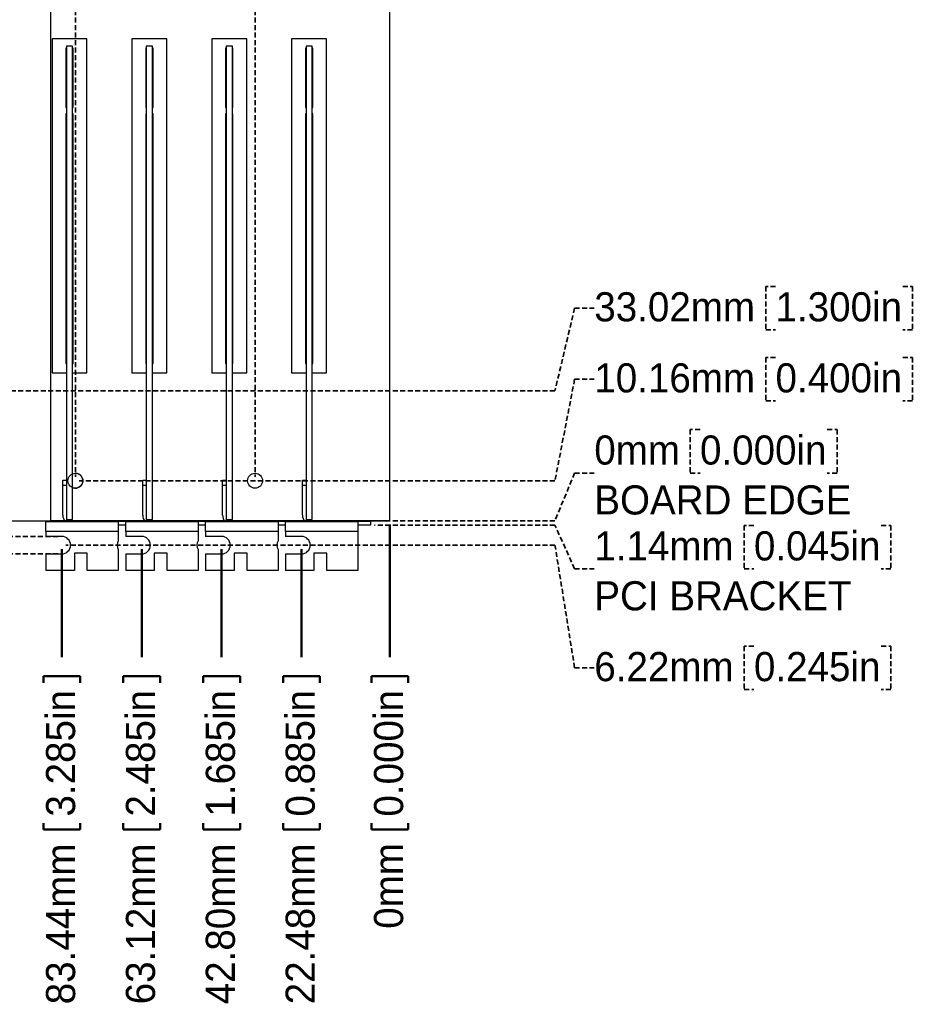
# Model space of a CAD drawing. Header units: millimetres. Extents: x 0 to 1576, y 0 to 1348.
# Tile 19 of 46: x 727 to 958, y 872 to 1123. Entities that reach past the tile are written whole.
import ezdxf

# ---------------------------------------------------------------- set-up
doc = ezdxf.new("R2010")
doc.units = ezdxf.units.MM
doc.linetypes.add('SLD-Dashed', pattern=[1.905, 1.27, -0.635])
doc.linetypes.add('SLD-Solid', pattern=[0])
doc.layers.add('LAYER0', color=179, linetype='SLD-Solid', lineweight=50)
doc.layers.add('LAYER1', color=179, linetype='SLD-Dashed', lineweight=35)
doc.layers.add('SLD-0', color=179, linetype='SLD-Solid')
doc.styles.add('SLDTEXTSTYLE0', font='ARIAL.TTF', dxfattribs={"width": 0.948})
doc.dimstyles.new('SLDDIMSTYLE0', dxfattribs={"dimtxt": 7.408333, "dimasz": 2.116667, "dimexe": 0, "dimexo": 0.0625, "dimgap": 1.852083, "dimtad": 0, "dimtih": 1, "dimtoh": 1, "dimdec": 0, "dimrnd": 1e-09, "dimdsep": 46, "dimtxsty": 'SLDTEXTSTYLE0', "dimblk1": 'NONE', "dimblk2": 'NONE', "dimsah": 1, "dimcen": 0.09, "dimadec": 0, "dimazin": 2, "dimtfac": 1, "dimtdec": 0, "dimtofl": 0, "dimtmove": 0, "dimatfit": 3, "dimldrblk": 'NONE', "dimfxl": 1, "dimfrac": 2, "dimtolj": 1, "dimtzin": 12, "dimarcsym": 0})
doc.dimstyles.new('SLDDIMSTYLE1', dxfattribs={"dimtxt": 7.408333, "dimasz": 2.116667, "dimexe": 0, "dimexo": 0.0625, "dimgap": 1.852083, "dimtad": 0, "dimtih": 1, "dimtoh": 1, "dimrnd": 1e-09, "dimzin": 12, "dimdsep": 46, "dimtxsty": 'SLDTEXTSTYLE0', "dimblk1": 'NONE', "dimblk2": 'NONE', "dimsah": 1, "dimcen": 0.09, "dimsd2": 1, "dimadec": 0, "dimazin": 3, "dimtfac": 1, "dimtdec": 0, "dimtofl": 0, "dimtmove": 0, "dimatfit": 3, "dimldrblk": 'NONE', "dimfxl": 1, "dimfrac": 2, "dimtolj": 1, "dimtzin": 12, "dimarcsym": 0})
doc.dimstyles.new('SLDDIMSTYLE2', dxfattribs={"dimtxt": 7.408333, "dimasz": 2.116667, "dimexe": 0, "dimexo": 0.0625, "dimgap": 1.852083, "dimtad": 0, "dimtih": 1, "dimtoh": 1, "dimrnd": 1e-09, "dimzin": 4, "dimdsep": 46, "dimtxsty": 'SLDTEXTSTYLE0', "dimblk1": 'NONE', "dimblk2": 'NONE', "dimsah": 1, "dimcen": 0.09, "dimsd2": 1, "dimadec": 0, "dimazin": 1, "dimtfac": 1, "dimtdec": 0, "dimtofl": 0, "dimtmove": 0, "dimatfit": 3, "dimldrblk": 'NONE', "dimfxl": 1, "dimfrac": 2, "dimtolj": 1, "dimtzin": 12, "dimarcsym": 0})
doc.dimstyles.new('SLDDIMSTYLE3', dxfattribs={"dimtxt": 7.408333, "dimasz": 2.116667, "dimexe": 0, "dimexo": 0.0625, "dimgap": 1.852083, "dimtad": 0, "dimtih": 1, "dimtoh": 1, "dimrnd": 1e-09, "dimzin": 12, "dimdsep": 46, "dimtxsty": 'SLDTEXTSTYLE0', "dimblk1": 'NONE', "dimblk2": 'NONE', "dimsah": 1, "dimcen": 0.09, "dimadec": 0, "dimazin": 3, "dimtfac": 1, "dimtofl": 0, "dimtmove": 0, "dimatfit": 3, "dimldrblk": 'NONE', "dimfxl": 1, "dimfrac": 2, "dimtolj": 1, "dimtzin": 12, "dimarcsym": 0})

# ---------------------------------------------------------------- blocks, each defined once
blk = doc.blocks.new('_D_20')
at = {"layer": 'LAYER1', "color": 7}
for p, q in [((776.99, 1340.1), (786.38, 1340.1)), ((776.99, 1340.1), (776.99, 1338.45)), ((786.38, 1340.1), (786.38, 1338.45)), ((776.99, 1301.14), (776.99, 1302.79)), ((786.38, 1301.14), (786.38, 1302.79)), ((776.99, 1301.14), (786.38, 1301.14)), ((781.69, 1250.11), (781.69, 1255.11)), ((781.69, 1250.11), (787.24, 1245.11)), ((787.24, 1245.11), (787.24, 1006.43))]:
    blk.add_line(p, q, dxfattribs=at)
at = {"layer": 'LAYER1', "color": 7, "char_height": 7.408, "attachment_point": 1, "rotation": 90, "style": 'SLDTEXTSTYLE0'}
for s, insert in [('1.350in', (777.65, 1304.43)), ('34.29mm', (777.65, 1256.69))]:
    blk.add_mtext(s, dxfattribs=dict(at, insert=insert))
blk = doc.blocks.new('_None')
blk = doc.blocks.new('_D_21')
at = {"layer": 'LAYER1', "color": 7}
for p, q in [((731.27, 1340.1), (740.66, 1340.1)), ((731.27, 1340.1), (731.27, 1338.45)), ((740.66, 1340.1), (740.66, 1338.45)), ((731.27, 1301.14), (731.27, 1302.79)), ((740.66, 1301.14), (740.66, 1302.79)), ((731.27, 1301.14), (740.66, 1301.14)), ((735.97, 1250.11), (735.97, 1255.11)), ((735.97, 1250.11), (741.52, 1245.11)), ((741.52, 1245.11), (741.52, 1006.43))]:
    blk.add_line(p, q, dxfattribs=at)
at = {"layer": 'LAYER1', "color": 7, "char_height": 7.408, "attachment_point": 1, "rotation": 90, "style": 'SLDTEXTSTYLE0'}
for s, insert in [('3.150in', (731.93, 1304.43)), ('80.01mm', (731.93, 1256.69))]:
    blk.add_mtext(s, dxfattribs=dict(at, insert=insert))
blk = doc.blocks.new('_D_24')
at = {"layer": 'LAYER0'}
for p, q in [((821.53, 994.27), (821.53, 960.57)), ((816.84, 955.69), (826.22, 955.69)), ((816.84, 955.69), (816.84, 954.04)), ((826.22, 955.69), (826.22, 954.04)), ((816.84, 916.73), (816.84, 918.38)), ((816.84, 916.73), (826.22, 916.73)), ((826.22, 916.73), (826.22, 918.38))]:
    blk.add_line(p, q, dxfattribs=at)
at = {"layer": 'LAYER0', "char_height": 7.408, "attachment_point": 1, "rotation": 90, "style": 'SLDTEXTSTYLE0'}
for s, insert in [('0.000in', (817.5, 920.02)), ('0mm', (817.5, 891.49))]:
    blk.add_mtext(s, dxfattribs=dict(at, insert=insert))
blk = doc.blocks.new('_D_25')
at = {"layer": 'LAYER0'}
for p, q in [((799.05, 988.04), (799.05, 960.57)), ((794.36, 955.69), (803.74, 955.69)), ((794.36, 955.69), (794.36, 954.04)), ((803.74, 955.69), (803.74, 954.04)), ((794.36, 916.73), (794.36, 918.38)), ((794.36, 916.73), (803.74, 916.73)), ((803.74, 916.73), (803.74, 918.38))]:
    blk.add_line(p, q, dxfattribs=at)
at = {"layer": 'LAYER0', "char_height": 7.408, "attachment_point": 1, "rotation": 90, "style": 'SLDTEXTSTYLE0'}
for s, insert in [('0.885in', (795.02, 920.02)), ('22.48mm', (795.02, 872.28))]:
    blk.add_mtext(s, dxfattribs=dict(at, insert=insert))
blk = doc.blocks.new('_D_26')
at = {"layer": 'LAYER0'}
for p, q in [((778.73, 988.04), (778.73, 960.57)), ((774.04, 955.69), (783.42, 955.69)), ((774.04, 955.69), (774.04, 954.04)), ((783.42, 955.69), (783.42, 954.04)), ((774.04, 916.73), (774.04, 918.38)), ((774.04, 916.73), (783.42, 916.73)), ((783.42, 916.73), (783.42, 918.38))]:
    blk.add_line(p, q, dxfattribs=at)
at = {"layer": 'LAYER0', "char_height": 7.408, "attachment_point": 1, "rotation": 90, "style": 'SLDTEXTSTYLE0'}
for s, insert in [('1.685in', (774.7, 920.02)), ('42.80mm', (774.7, 872.28))]:
    blk.add_mtext(s, dxfattribs=dict(at, insert=insert))
blk = doc.blocks.new('_D_27')
at = {"layer": 'LAYER0'}
for p, q in [((758.41, 988.04), (758.41, 960.57)), ((753.72, 955.69), (763.1, 955.69)), ((753.72, 955.69), (753.72, 954.04)), ((763.1, 955.69), (763.1, 954.04)), ((753.72, 916.73), (753.72, 918.38)), ((753.72, 916.73), (763.1, 916.73)), ((763.1, 916.73), (763.1, 918.38))]:
    blk.add_line(p, q, dxfattribs=at)
at = {"layer": 'LAYER0', "char_height": 7.408, "attachment_point": 1, "rotation": 90, "style": 'SLDTEXTSTYLE0'}
for s, insert in [('2.485in', (754.38, 920.02)), ('63.12mm', (754.38, 872.28))]:
    blk.add_mtext(s, dxfattribs=dict(at, insert=insert))
blk = doc.blocks.new('_D_28')
at = {"layer": 'LAYER0'}
for p, q in [((738.09, 988.04), (738.09, 960.57)), ((733.4, 955.69), (742.78, 955.69)), ((733.4, 955.69), (733.4, 954.04)), ((742.78, 955.69), (742.78, 954.04)), ((733.4, 916.73), (733.4, 918.38)), ((733.4, 916.73), (742.78, 916.73)), ((742.78, 916.73), (742.78, 918.38))]:
    blk.add_line(p, q, dxfattribs=at)
at = {"layer": 'LAYER0', "char_height": 7.408, "attachment_point": 1, "rotation": 90, "style": 'SLDTEXTSTYLE0'}
for s, insert in [('3.285in', (734.06, 920.02)), ('83.44mm', (734.06, 872.28))]:
    blk.add_mtext(s, dxfattribs=dict(at, insert=insert))
blk = doc.blocks.new('_D_29')
at = {"layer": 'LAYER1', "color": 7}
for p, q in [((900.42, 1018.43), (897.95, 1018.43)), ((897.95, 1018.43), (897.95, 1007.39)), ((932.8, 1018.43), (935.27, 1018.43)), ((935.27, 1018.43), (935.27, 1007.39)), ((868.53, 1007.39), (863.53, 995.27)), ((868.53, 1007.39), (873.53, 1007.39)), ((897.95, 1007.39), (900.42, 1007.39)), ((935.27, 1007.39), (932.8, 1007.39)), ((863.53, 995.27), (736.17, 995.27))]:
    blk.add_line(p, q, dxfattribs=at)
at = {"layer": 'LAYER1', "color": 7, "char_height": 7.408, "attachment_point": 1, "style": 'SLDTEXTSTYLE0'}
for s, insert in [('0mm', (873.53, 1016.94)), ('0.000in', (900.42, 1016.94)), ('BOARD EDGE', (873.53, 1004.25))]:
    blk.add_mtext(s, dxfattribs=dict(at, insert=insert))
blk = doc.blocks.new('_D_30')
at = {"layer": 'LAYER1', "color": 7}
for p, q in [((919.63, 1036.78), (917.16, 1036.78)), ((917.16, 1036.78), (917.16, 1025.74)), ((952.01, 1036.78), (954.48, 1036.78)), ((954.48, 1036.78), (954.48, 1025.74)), ((868.53, 1031.26), (863.53, 1005.43)), ((868.53, 1031.26), (873.53, 1031.26)), ((917.16, 1025.74), (919.63, 1025.74)), ((954.48, 1025.74), (952.01, 1025.74)), ((863.53, 1005.43), (742.52, 1005.43))]:
    blk.add_line(p, q, dxfattribs=at)
at = {"layer": 'LAYER1', "color": 7, "char_height": 7.408, "attachment_point": 1, "style": 'SLDTEXTSTYLE0'}
for s, insert in [('10.16mm', (873.53, 1035.29)), ('0.400in', (919.63, 1035.29))]:
    blk.add_mtext(s, dxfattribs=dict(at, insert=insert))
blk = doc.blocks.new('_D_31')
at = {"layer": 'LAYER1', "color": 7}
for p, q in [((919.63, 1054.85), (917.16, 1054.85)), ((917.16, 1054.85), (917.16, 1043.81)), ((952.01, 1054.85), (954.48, 1054.85)), ((954.48, 1054.85), (954.48, 1043.81)), ((868.53, 1049.33), (863.53, 1028.29)), ((868.53, 1049.33), (873.53, 1049.33)), ((917.16, 1043.81), (919.63, 1043.81)), ((954.48, 1043.81), (952.01, 1043.81)), ((863.53, 1028.29), (585.04, 1028.29))]:
    blk.add_line(p, q, dxfattribs=at)
at = {"layer": 'LAYER1', "color": 7, "char_height": 7.408, "attachment_point": 1, "style": 'SLDTEXTSTYLE0'}
for s, insert in [('33.02mm', (873.53, 1053.36)), ('1.300in', (919.63, 1053.36))]:
    blk.add_mtext(s, dxfattribs=dict(at, insert=insert))
blk = doc.blocks.new('_D_35')
at = {"layer": 'LAYER1', "color": 7}
for p, q in [((863.53, 994.12), (817.58, 994.12)), ((868.53, 983.01), (863.53, 994.12)), ((914.14, 994.05), (911.67, 994.05)), ((911.67, 994.05), (911.67, 983.01)), ((946.52, 994.05), (948.99, 994.05)), ((948.99, 994.05), (948.99, 983.01)), ((868.53, 983.01), (873.53, 983.01)), ((911.67, 983.01), (914.14, 983.01)), ((948.99, 983.01), (946.52, 983.01))]:
    blk.add_line(p, q, dxfattribs=at)
at = {"layer": 'LAYER1', "color": 7, "attachment_point": 1, "style": 'SLDTEXTSTYLE0'}
for s, insert, char_height in [('1.14mm', (873.53, 992.56), 7.408), ('0.045in', (914.14, 992.56), 7.408), ('PCI BRACKET', (873.53, 979.87), 7.4083)]:
    blk.add_mtext(s, dxfattribs=dict(at, insert=insert, char_height=char_height))
blk = doc.blocks.new('_D_36')
at = {"layer": 'LAYER1', "color": 7}
for p, q in [((863.53, 989.04), (739.09, 989.04)), ((868.53, 957.83), (863.53, 989.04)), ((914.14, 963.35), (911.67, 963.35)), ((911.67, 963.35), (911.67, 952.31)), ((946.52, 963.35), (948.99, 963.35)), ((948.99, 963.35), (948.99, 952.31)), ((868.53, 957.83), (873.53, 957.83)), ((911.67, 952.31), (914.14, 952.31)), ((948.99, 952.31), (946.52, 952.31))]:
    blk.add_line(p, q, dxfattribs=at)
at = {"layer": 'LAYER1', "color": 7, "char_height": 7.408, "attachment_point": 1, "style": 'SLDTEXTSTYLE0'}
for s, insert in [('6.22mm', (873.53, 961.86)), ('0.245in', (914.14, 961.86))]:
    blk.add_mtext(s, dxfattribs=dict(at, insert=insert))
blk = doc.blocks.new('_D_38')
at = {"layer": 'LAYER1', "color": 7}
for p, q in [((718.16, 991.25), (718.16, 1005.08)), ((737.09, 991.25), (717.16, 991.25)), ((718.16, 991.25), (718.16, 986.83)), ((737.09, 986.83), (717.16, 986.83)), ((718.16, 960.35), (718.16, 986.83)), ((679.2, 973.04), (676.73, 973.04)), ((676.73, 973.04), (676.73, 961.99)), ((711.57, 973.04), (714.04, 973.04)), ((714.04, 973.04), (714.04, 961.99)), ((676.73, 961.99), (679.2, 961.99)), ((714.04, 961.99), (711.57, 961.99)), ((626.45, 960.35), (718.16, 960.35))]:
    blk.add_line(p, q, dxfattribs=at)
for points in [[(718.16, 991.25), (719.27, 998.44), (717.05, 998.44)], [(718.16, 986.83), (717.05, 979.64), (719.27, 979.64)]]:
    blk.add_solid(points, dxfattribs=at)
at = {"layer": 'LAYER1', "color": 7, "char_height": 7.408, "attachment_point": 1, "style": 'SLDTEXTSTYLE0'}
for s, insert in [('%%c', (624.39, 971.54)), ('4.42mm', (638.59, 971.54)), ('0.174in', (679.2, 971.54))]:
    blk.add_mtext(s, dxfattribs=dict(at, insert=insert))

msp = doc.modelspace()

# ---------------------------------------------------------------- linework, layer by layer
at = {"layer": 'SLD-0', "color": 7, "linetype": 'SLD-Solid'}
for p, q in [((821.533, 995.267), (821.533, 1239.107)), ((577.693, 995.267), (821.533, 995.267))]:
    msp.add_line(p, q, dxfattribs=at)
at = {"layer": 'SLD-0', "color": 7, "linetype": 'SLD-Solid', "lineweight": 25}
for p, q in [((821.533, 995.267), (821.533, 1239.107)), ((735.173, 1173.956), (735.173, 995.267)), ((735.587, 1117.822), (735.587, 1032.859)), ((744.477, 1117.822), (735.587, 1117.822)), ((744.477, 1032.859), (744.477, 1117.822)), ((755.907, 1117.822), (755.907, 1032.859)), ((764.797, 1117.822), (755.907, 1117.822)), ((764.797, 1032.859), (764.797, 1117.822)), ((776.227, 1117.822), (776.227, 1032.859)), ((785.117, 1117.822), (776.227, 1117.822)), ((785.117, 1032.859), (785.117, 1117.822)), ((796.547, 1117.822), (796.547, 1032.859)), ((805.437, 1117.822), (796.547, 1117.822)), ((805.437, 1032.859), (805.437, 1117.822)), ((739.245, 1115.422), (739.105, 1115.422)), ((739.105, 1115.422), (739.105, 1100.359)), ((739.245, 1115.946), (739.245, 995.546)), ((740.833, 1115.946), (739.245, 1115.946)), ((740.833, 995.546), (740.833, 1115.946)), ((740.96, 1115.422), (740.833, 1115.422)), ((740.96, 1100.359), (740.96, 1115.422)), ((759.565, 1115.422), (759.425, 1115.422)), ((759.425, 1115.422), (759.425, 1100.359)), ((761.153, 1115.946), (759.565, 1115.946)), ((759.565, 1115.946), (759.565, 995.546)), ((761.153, 995.546), (761.153, 1115.946)), ((761.28, 1115.422), (761.153, 1115.422)), ((761.28, 1100.359), (761.28, 1115.422)), ((779.885, 1115.422), (779.745, 1115.422)), ((779.745, 1115.422), (779.745, 1100.359)), ((779.885, 1115.946), (779.885, 995.546)), ((781.473, 1115.946), (779.885, 1115.946)), ((781.473, 995.546), (781.473, 1115.946)), ((781.6, 1115.422), (781.473, 1115.422)), ((781.6, 1100.359), (781.6, 1115.422)), ((800.205, 1115.422), (800.065, 1115.422)), ((800.065, 1115.422), (800.065, 1100.359)), ((801.793, 1115.946), (800.205, 1115.946)), ((800.205, 1115.946), (800.205, 995.546)), ((801.793, 995.546), (801.793, 1115.946)), ((801.92, 1115.422), (801.793, 1115.422)), ((801.92, 1100.359), (801.92, 1115.422)), ((739.105, 1100.359), (739.245, 1100.359)), ((740.833, 1100.359), (740.96, 1100.359)), ((759.425, 1100.359), (759.565, 1100.359)), ((761.153, 1100.359), (761.28, 1100.359)), ((779.745, 1100.359), (779.885, 1100.359)), ((781.473, 1100.359), (781.6, 1100.359)), ((800.065, 1100.359), (800.205, 1100.359)), ((801.793, 1100.359), (801.92, 1100.359)), ((739.245, 1098.759), (739.105, 1098.759)), ((739.105, 1098.759), (739.105, 1035.259)), ((740.96, 1098.759), (740.833, 1098.759)), ((740.96, 1035.259), (740.96, 1098.759)), ((759.565, 1098.759), (759.425, 1098.759)), ((759.425, 1098.759), (759.425, 1035.259)), ((761.28, 1098.759), (761.153, 1098.759)), ((761.28, 1035.259), (761.28, 1098.759)), ((779.885, 1098.759), (779.745, 1098.759)), ((779.745, 1098.759), (779.745, 1035.259)), ((781.6, 1098.759), (781.473, 1098.759)), ((781.6, 1035.259), (781.6, 1098.759)), ((800.205, 1098.759), (800.065, 1098.759)), ((800.065, 1098.759), (800.065, 1035.259)), ((801.92, 1098.759), (801.793, 1098.759)), ((801.92, 1035.259), (801.92, 1098.759)), ((739.105, 1035.259), (739.245, 1035.259)), ((740.833, 1035.259), (740.96, 1035.259)), ((759.425, 1035.259), (759.565, 1035.259)), ((761.153, 1035.259), (761.28, 1035.259)), ((779.745, 1035.259), (779.885, 1035.259)), ((781.473, 1035.259), (781.6, 1035.259)), ((800.065, 1035.259), (800.205, 1035.259)), ((801.793, 1035.259), (801.92, 1035.259)), ((735.587, 1032.859), (739.245, 1032.859)), ((740.833, 1032.859), (744.477, 1032.859)), ((755.907, 1032.859), (759.565, 1032.859)), ((761.153, 1032.859), (764.797, 1032.859)), ((776.227, 1032.859), (779.885, 1032.859)), ((781.473, 1032.859), (785.117, 1032.859)), ((796.547, 1032.859), (800.205, 1032.859)), ((801.793, 1032.859), (805.437, 1032.859)), ((740.833, 1007.202), (740.835, 1007.203)), ((740.835, 1007.203), (741.523, 1007.332)), ((738.331, 1005.579), (739.245, 1005.579)), ((738.331, 1004.309), (738.331, 1005.579)), ((738.331, 1004.309), (739.245, 1004.309)), ((738.331, 996.664), (738.331, 1004.309)), ((758.651, 1005.579), (759.565, 1005.579)), ((758.651, 1004.309), (758.651, 1005.579)), ((758.651, 1004.309), (759.565, 1004.309)), ((758.651, 996.664), (758.651, 1004.309)), ((778.971, 1005.579), (779.885, 1005.579)), ((778.971, 1004.309), (778.971, 1005.579)), ((778.971, 1004.309), (779.885, 1004.309)), ((778.971, 996.664), (778.971, 1004.309)), ((799.291, 1005.579), (800.205, 1005.579)), ((799.291, 1004.309), (799.291, 1005.579)), ((799.291, 1004.309), (800.205, 1004.309)), ((799.291, 996.664), (799.291, 1004.309)), ((577.693, 995.267), (735.173, 995.267)), ((734.025, 995.038), (752.44, 995.038)), ((734.025, 992.498), (734.025, 995.038)), ((738.749, 995.267), (735.173, 995.267)), ((739.245, 995.546), (740.833, 995.546)), ((759.069, 995.267), (739.617, 995.267)), ((752.44, 995.038), (752.44, 992.498)), ((754.345, 995.038), (752.44, 995.038)), ((754.345, 994.124), (752.44, 994.124)), ((754.345, 995.038), (772.76, 995.038)), ((754.345, 992.498), (754.345, 995.038)), ((759.565, 995.546), (761.153, 995.546)), ((779.389, 995.267), (759.937, 995.267)), ((772.76, 995.038), (772.76, 992.498)), ((774.665, 995.038), (772.76, 995.038)), ((774.665, 994.124), (772.76, 994.124)), ((774.665, 995.038), (793.08, 995.038)), ((774.665, 992.498), (774.665, 995.038)), ((779.885, 995.546), (781.473, 995.546)), ((799.709, 995.267), (780.257, 995.267)), ((793.08, 995.038), (793.08, 992.498)), ((794.985, 995.038), (793.08, 995.038)), ((794.985, 994.124), (793.08, 994.124)), ((794.985, 995.038), (813.4, 995.038)), ((794.985, 992.498), (794.985, 995.038)), ((800.205, 995.546), (801.793, 995.546)), ((821.533, 995.267), (800.577, 995.267)), ((813.4, 995.038), (813.4, 992.498)), ((816.575, 995.038), (813.4, 995.038)), ((816.575, 994.124), (813.4, 994.124)), ((816.575, 995.038), (816.575, 994.124)), ((752.44, 992.498), (734.025, 992.498)), ((734.025, 992.498), (734.025, 991.254)), ((752.44, 992.498), (752.44, 990.164)), ((772.76, 992.498), (754.345, 992.498)), ((754.345, 992.498), (754.345, 991.254)), ((772.76, 992.498), (772.76, 990.164)), ((793.08, 992.498), (774.665, 992.498)), ((774.665, 992.498), (774.665, 991.254)), ((793.08, 992.498), (793.08, 990.164)), ((813.4, 992.498), (794.985, 992.498)), ((794.985, 992.498), (794.985, 991.254)), ((813.4, 992.498), (813.4, 982.567)), ((738.089, 991.254), (734.025, 991.254)), ((758.409, 991.254), (754.345, 991.254)), ((778.729, 991.254), (774.665, 991.254)), ((799.049, 991.254), (794.985, 991.254)), ((734.025, 986.834), (734.025, 982.567)), ((734.025, 986.834), (738.089, 986.834)), ((744.566, 987.012), (741.264, 987.012)), ((741.264, 987.012), (741.264, 982.567)), ((744.566, 982.567), (744.566, 987.012)), ((752.44, 987.924), (752.44, 982.567)), ((754.345, 986.834), (754.345, 982.567)), ((754.345, 986.834), (758.409, 986.834)), ((764.886, 987.012), (761.584, 987.012)), ((761.584, 987.012), (761.584, 982.567)), ((764.886, 982.567), (764.886, 987.012)), ((772.76, 987.924), (772.76, 982.567)), ((774.665, 986.834), (774.665, 982.567)), ((774.665, 986.834), (778.729, 986.834)), ((785.206, 987.012), (781.904, 987.012)), ((781.904, 987.012), (781.904, 982.567)), ((785.206, 982.567), (785.206, 987.012)), ((793.08, 987.924), (793.08, 982.567)), ((794.985, 986.834), (794.985, 982.567)), ((794.985, 986.834), (799.049, 986.834)), ((805.526, 987.012), (802.224, 987.012)), ((802.224, 987.012), (802.224, 982.567)), ((805.526, 982.567), (805.526, 987.012)), ((741.264, 982.567), (734.025, 982.567)), ((752.44, 982.567), (744.566, 982.567)), ((761.584, 982.567), (754.345, 982.567)), ((772.76, 982.567), (764.886, 982.567)), ((781.904, 982.567), (774.665, 982.567)), ((793.08, 982.567), (785.206, 982.567)), ((802.224, 982.567), (794.985, 982.567)), ((813.4, 982.567), (805.526, 982.567))]:
    msp.add_line(p, q, dxfattribs=at)
at = {"layer": 'SLD-0', "color": 7, "linetype": 'SLD-Solid'}
for centre in [(741.523, 1005.427), (787.243, 1005.427)]:
    msp.add_circle(centre, 1.905, dxfattribs=at)
at = {"layer": 'SLD-0', "color": 7, "linetype": 'SLD-Solid', "lineweight": 25}
msp.add_circle((787.243, 1005.427), 1.905, dxfattribs=at)
for centre, radius, start, end in [((741.523, 1005.427), 1.905, 248.7353, 90), ((740.871, 996.664), 2.54, 180, 219.79182), ((761.191, 996.664), 2.54, 180, 219.79182), ((781.511, 996.664), 2.54, 180, 219.79182), ((801.831, 996.664), 2.54, 180, 219.79182), ((740.489, 996.816), 1.778, 225.58469, 270), ((760.809, 996.816), 1.778, 225.58469, 270), ((781.129, 996.816), 1.778, 225.58469, 270), ((801.449, 996.816), 1.778, 225.58469, 270), ((738.089, 989.044), 2.21, 270, 90), ((754.345, 989.044), 2.21, 149.54969, 210.45031), ((758.409, 989.044), 2.21, 270, 90), ((774.665, 989.044), 2.21, 149.54969, 210.45031), ((778.729, 989.044), 2.21, 270, 90), ((794.985, 989.044), 2.21, 149.54969, 210.45031), ((799.049, 989.044), 2.21, 270, 90)]:
    msp.add_arc(centre, radius, start, end, dxfattribs=at)

# ---------------------------------------------------------------- dimensions: what is measured, and where the dimension line sits
at = {"layer": 'LAYER0'}
for feature_location, offset, origin, dimstyle, picture, middle in [((821.533438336, 995.266902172), (0, -70.030368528), (821.533438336, 995.266902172), 'SLDDIMSTYLE0', '_D_24', (821.533438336, 908.83530608)), ((738.089338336, 989.043902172), (0, -73.413055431), (738.089338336, 989.043902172), 'SLDDIMSTYLE1', '_D_28', (738.089338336, 889.326117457)), ((758.409338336, 989.043902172), (0, -73.413055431), (758.409338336, 989.043902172), 'SLDDIMSTYLE1', '_D_27', (758.409338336, 889.326117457)), ((778.729338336, 989.043902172), (0, -73.413055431), (778.729338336, 989.043902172), 'SLDDIMSTYLE2', '_D_26', (778.729338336, 889.326117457)), ((799.049338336, 989.043902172), (0, -73.413055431), (799.049338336, 989.043902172), 'SLDDIMSTYLE1', '_D_25', (799.049338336, 889.326117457))]:
    dim = msp.add_ordinate_dim(feature_location=feature_location, offset=offset, dtype=1, origin=origin, text='<>mm', dimstyle=dimstyle, dxfattribs=at)
    dim.commit()
    dim.dimension.update_dxf_attribs({"geometry": picture, "text_midpoint": middle})
at = {"layer": 'LAYER1', "color": 7}
for feature_location, offset, dtype, origin, text, dimstyle, picture, middle in [((741.523438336, 1005.426902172), (0, 294.616055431), 1, (741.523438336, 1005.426902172), '<>mm', 'SLDDIMSTYLE1', '_D_21', (741.523438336, 1326.347686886)), ((787.243438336, 1005.426902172), (0, 294.616055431), 1, (787.243438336, 1005.426902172), '<>mm', 'SLDDIMSTYLE1', '_D_20', (787.243438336, 1326.347686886)), ((584.043438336, 1028.286902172), (331.196174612, 0), 0, (584.043438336, 1028.286902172), '<>mm', 'SLDDIMSTYLE1', '_D_31', (941.544342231, 1028.286902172)), ((741.523438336, 1005.426902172), (173.716174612, 0), 0, (741.523438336, 1005.426902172), '<>mm', 'SLDDIMSTYLE1', '_D_30', (941.544342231, 1005.426902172)), ((735.173438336, 995.266902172), (171.285922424, 0), 0, (735.173438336, 995.266902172), '<>mm\\PBOARD EDGE', 'SLDDIMSTYLE0', '_D_29', (940.38849641, 995.266902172)), ((816.575338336, 994.123902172), (95.92044557, 0), 0, (816.575338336, 994.123902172), '<>mm\\PPCI BRACKET', 'SLDDIMSTYLE1', '_D_35', (946.430067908, 994.123902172)), ((738.089338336, 989.043902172), (174.406445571, 0), 0, (738.089338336, 989.043902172), '<>mm', 'SLDDIMSTYLE1', '_D_36', (935.970939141, 989.043902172))]:
    dim = msp.add_ordinate_dim(feature_location=feature_location, offset=offset, dtype=dtype, origin=origin, text=text, dimstyle=dimstyle, dxfattribs=at)
    dim.commit()
    dim.dimension.update_dxf_attribs({"geometry": picture, "text_midpoint": middle})
dim = msp.add_linear_dim(base=(717.418, 991.254), p1=(738.089, 986.834), p2=(738.089, 991.254), angle=90, text='%%c<>mm', dimstyle='SLDDIMSTYLE3', dxfattribs=at)
dim.commit()
dim.dimension.update_dxf_attribs({"geometry": '_D_38', "text_midpoint": (717.418, 967.516), "dimtype": 160})

doc.saveas('drawing.dxf')
